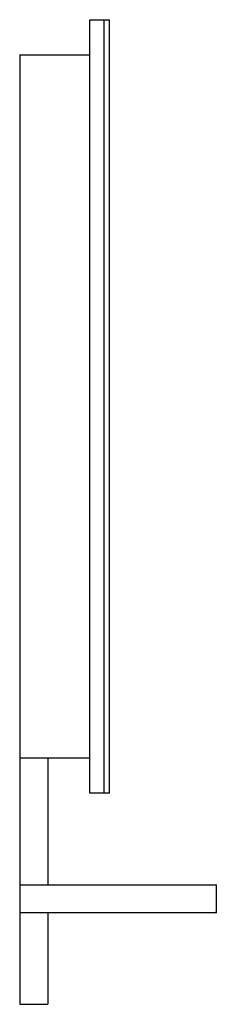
# Model space of a CAD drawing. Header units: millimetres. Extents: x 193.189 to 193.329, y 233.113 to 233.813.
import ezdxf

# ---------------------------------------------------------------- set-up
doc = ezdxf.new("R2010")
doc.units = ezdxf.units.MM
doc.layers.add('SANINDUSA', color=3, linetype='Continuous')

msp = doc.modelspace()

# ---------------------------------------------------------------- linework, layer by layer
at = {"layer": 'SANINDUSA'}
for p, q in [((193.23911, 233.7764), (193.23911, 233.8134)), ((193.23911, 233.8134), (193.24911, 233.8134)), ((193.24911, 233.8134), (193.24911, 233.2634)), ((193.24911, 233.8134), (193.25311, 233.8134)), ((193.25311, 233.2634), (193.25311, 233.8134)), ((193.18911, 233.7884), (193.23911, 233.7884)), ((193.18911, 233.7884), (193.18911, 233.7764)), ((193.18911, 233.7764), (193.18911, 233.3004)), ((193.23911, 233.3004), (193.23911, 233.7764)), ((193.18911, 233.3004), (193.18911, 233.1134)), ((193.23911, 233.2634), (193.23911, 233.3004)), ((193.23911, 233.2884), (193.18911, 233.2884)), ((193.20911, 233.2884), (193.20911, 233.1984)), ((193.24911, 233.2634), (193.23911, 233.2634)), ((193.25311, 233.2634), (193.24911, 233.2634)), ((193.18911, 233.1984), (193.32911, 233.1984)), ((193.32911, 233.1784), (193.32911, 233.1984)), ((193.32911, 233.1784), (193.18911, 233.1784)), ((193.20911, 233.1784), (193.20911, 233.1134)), ((193.32812, 233.1784), (193.32911, 233.17939)), ((193.18911, 233.1134), (193.20911, 233.1134))]:
    msp.add_line(p, q, dxfattribs=at)

doc.saveas('drawing.dxf')
